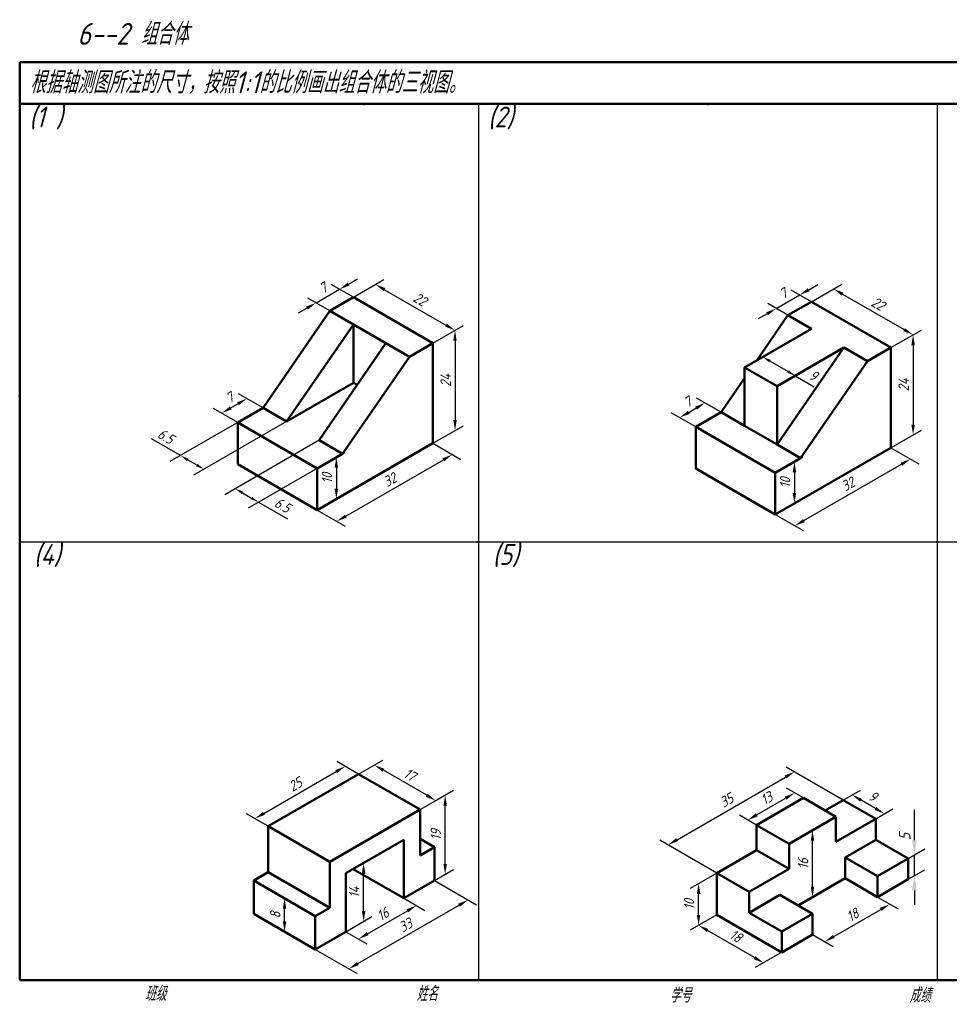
# Model space of a CAD drawing. Header units: millimetres. Extents: x 79 to 428, y 66 to 302.
# Tile 1 of 2: x 79 to 302, y 66 to 302. Entities that reach past the tile are written whole.
import ezdxf

# ---------------------------------------------------------------- set-up
doc = ezdxf.new("R2010")
doc.units = ezdxf.units.MM
doc.header["$LTSCALE"] = 0.7
doc.layers.add('尺寸层', color=221, linetype='Continuous')
doc.layers.add('细实线层', color=7, linetype='Continuous')
doc.layers.add('文字层', color=227, linetype='Continuous', lineweight=20)
doc.layers.add('粗实线层', color=7, linetype='Continuous', lineweight=50)
doc.styles.add('工程字体（斜）', font='gbeitc.shx', dxfattribs={"bigfont": 'gbcbig.shx'})
doc.styles.add('工程斜体', font='gbeitc.shx', dxfattribs={"bigfont": 'gbcbig.shx'})
doc.dimstyles.new('gb35', dxfattribs={"dimtxt": 2.5, "dimasz": 2.5, "dimexe": 2, "dimexo": 0, "dimgap": 1, "dimtad": 1, "dimdsep": 46, "dimtxsty": '工程字体（斜）', "dimcen": 0, "dimadec": 0, "dimazin": 0, "dimtfac": 1, "dimtmove": 0, "dimatfit": 3, "dimfxl": 0, "dimarcsym": 0})
doc.dimstyles.new('小箭头', dxfattribs={"dimtxt": 2.5, "dimasz": 2, "dimexe": 2.5, "dimexo": 0, "dimgap": 1, "dimtad": 1, "dimdsep": 46, "dimtxsty": '工程字体（斜）', "dimcen": 0, "dimadec": 0, "dimazin": 0, "dimtfac": 1, "dimtmove": 0, "dimatfit": 3, "dimfxl": 0, "dimarcsym": 0})

# ---------------------------------------------------------------- blocks, each defined once
blk = doc.blocks.new('*D20')
at = {"layer": 'Defpoints', "color": 0, "ltscale": 0.5}
for p in [(177.96, 200.69), (182.64, 197.99), (150.25, 184.69)]:
    blk.add_point(p, dxfattribs=at)
at = {"layer": '尺寸层', "color": 0, "lineweight": -2, "ltscale": 0.5}
for p, q in [((177.96, 200.69), (184.64, 196.83)), ((157.09, 183.24), (180.48, 196.74)), ((150.25, 184.69), (156.93, 180.83))]:
    blk.add_line(p, q, dxfattribs=at)
at = {"layer": '尺寸层', "color": 0, "ltscale": 0.5}
for points in [[(180.27, 197.1), (180.68, 196.38), (182.64, 197.99)], [(156.89, 183.6), (157.3, 182.88), (154.93, 181.99)]]:
    blk.add_solid(points, dxfattribs=at)
at = {"layer": '尺寸层', "color": 0, "ltscale": 0.5, "insert": (167.66, 191.94), "char_height": 2.5, "attachment_point": 5, "rotation": 30, "style": '工程字体（斜）'}
blk.add_mtext('32', dxfattribs=at)
blk = doc.blocks.new('*D21')
at = {"layer": 'Defpoints', "color": 0, "ltscale": 0.5}
for p in [(158.91, 235.69), (183.28, 227.76), (177.96, 224.69)]:
    blk.add_point(p, dxfattribs=at)
at = {"layer": '尺寸层', "color": 0, "lineweight": -2, "ltscale": 0.5}
for p, q in [((158.91, 235.69), (166.23, 239.91)), ((166.39, 237.51), (181.11, 229.01)), ((177.96, 224.69), (185.28, 228.91))]:
    blk.add_line(p, q, dxfattribs=at)
at = {"layer": '尺寸层', "color": 0, "ltscale": 0.5}
for points in [[(166.6, 237.87), (166.18, 237.15), (164.23, 238.76)], [(181.32, 229.37), (180.91, 228.65), (183.28, 227.76)]]:
    blk.add_solid(points, dxfattribs=at)
at = {"layer": '尺寸层', "color": 0, "ltscale": 0.5, "insert": (174.88, 235.21), "char_height": 2.5, "attachment_point": 5, "rotation": 330, "style": '工程字体（斜）'}
blk.add_mtext('22', dxfattribs=at)
blk = doc.blocks.new('*D16')
at = {"layer": 'Defpoints', "color": 0, "ltscale": 0.5}
for p in [(177.96, 224.69), (183.28, 203.76), (177.96, 200.69)]:
    blk.add_point(p, dxfattribs=at)
at = {"layer": '尺寸层', "color": 0, "lineweight": -2, "ltscale": 0.5}
for p, q in [((177.96, 224.69), (185.28, 228.91)), ((183.28, 225.26), (183.28, 206.26)), ((177.96, 200.69), (185.28, 204.91))]:
    blk.add_line(p, q, dxfattribs=at)
at = {"layer": '尺寸层', "color": 0, "ltscale": 0.5}
for points in [[(182.86, 225.26), (183.7, 225.26), (183.28, 227.76)], [(182.86, 206.26), (183.7, 206.26), (183.28, 203.76)]]:
    blk.add_solid(points, dxfattribs=at)
at = {"layer": '尺寸层', "color": 0, "ltscale": 0.5, "insert": (181.03, 215.76), "char_height": 2.5, "attachment_point": 5, "rotation": 90, "style": '工程字体（斜）'}
blk.add_mtext('24', dxfattribs=at)
blk = doc.blocks.new('*D22')
at = {"layer": 'Defpoints', "color": 0, "ltscale": 0.5}
for p in [(150.25, 194.69), (154.83, 187.33), (150.25, 184.69)]:
    blk.add_point(p, dxfattribs=at)
at = {"layer": '尺寸层', "color": 0, "lineweight": -2, "ltscale": 0.5}
for p, q in [((150.25, 194.69), (156.83, 198.49)), ((154.83, 194.83), (154.83, 189.83)), ((150.25, 184.69), (156.83, 188.49))]:
    blk.add_line(p, q, dxfattribs=at)
at = {"layer": '尺寸层', "color": 0, "ltscale": 0.5}
for points in [[(154.41, 194.83), (155.24, 194.83), (154.83, 197.33)], [(154.41, 189.83), (155.24, 189.83), (154.83, 187.33)]]:
    blk.add_solid(points, dxfattribs=at)
at = {"layer": '尺寸层', "color": 0, "ltscale": 0.5, "insert": (152.58, 192.33), "char_height": 2.5, "attachment_point": 5, "rotation": 90, "style": '工程字体（斜）'}
blk.add_mtext('10', dxfattribs=at)
blk = doc.blocks.new('*D38')
at = {"layer": 'Defpoints', "color": 0, "ltscale": 0.5}
for p in [(287.79, 199.62), (292.46, 196.92), (260.07, 183.62)]:
    blk.add_point(p, dxfattribs=at)
at = {"layer": '尺寸层', "color": 0, "lineweight": -2, "ltscale": 0.5}
for p, q in [((287.79, 199.62), (294.46, 195.76)), ((266.92, 182.17), (290.3, 195.67)), ((260.07, 183.62), (266.75, 179.76))]:
    blk.add_line(p, q, dxfattribs=at)
at = {"layer": '尺寸层', "color": 0, "ltscale": 0.5}
for points in [[(290.09, 196.03), (290.51, 195.31), (292.46, 196.92)], [(266.71, 182.53), (267.13, 181.81), (264.75, 180.92)]]:
    blk.add_solid(points, dxfattribs=at)
at = {"layer": '尺寸层', "color": 0, "ltscale": 0.5, "insert": (277.48, 190.87), "char_height": 2.5, "attachment_point": 5, "rotation": 30, "style": '工程字体（斜）'}
blk.add_mtext('32', dxfattribs=at)
blk = doc.blocks.new('*D39')
at = {"layer": 'Defpoints', "color": 0, "ltscale": 0.5}
for p in [(268.73, 234.62), (293.1, 226.69), (287.79, 223.62)]:
    blk.add_point(p, dxfattribs=at)
at = {"layer": '尺寸层', "color": 0, "lineweight": -2, "ltscale": 0.5}
for p, q in [((268.73, 234.62), (276.05, 238.84)), ((276.21, 236.44), (290.94, 227.94)), ((287.79, 223.62), (295.1, 227.84))]:
    blk.add_line(p, q, dxfattribs=at)
at = {"layer": '尺寸层', "color": 0, "ltscale": 0.5}
for points in [[(276.42, 236.8), (276.01, 236.08), (274.05, 237.69)], [(291.15, 228.3), (290.73, 227.58), (293.1, 226.69)]]:
    blk.add_solid(points, dxfattribs=at)
at = {"layer": '尺寸层', "color": 0, "ltscale": 0.5, "insert": (284.7, 234.14), "char_height": 2.5, "attachment_point": 5, "rotation": 330, "style": '工程字体（斜）'}
blk.add_mtext('22', dxfattribs=at)
blk = doc.blocks.new('*D17')
at = {"layer": 'Defpoints', "color": 0, "ltscale": 0.5}
for p in [(287.79, 223.62), (293.1, 202.69), (287.79, 199.62)]:
    blk.add_point(p, dxfattribs=at)
at = {"layer": '尺寸层', "color": 0, "lineweight": -2, "ltscale": 0.5}
for p, q in [((287.79, 223.62), (295.1, 227.84)), ((293.1, 224.19), (293.1, 205.19)), ((287.79, 199.62), (295.1, 203.84))]:
    blk.add_line(p, q, dxfattribs=at)
at = {"layer": '尺寸层', "color": 0, "ltscale": 0.5}
for points in [[(292.69, 224.19), (293.52, 224.19), (293.1, 226.69)], [(292.69, 205.19), (293.52, 205.19), (293.1, 202.69)]]:
    blk.add_solid(points, dxfattribs=at)
at = {"layer": '尺寸层', "color": 0, "ltscale": 0.5, "insert": (290.85, 214.69), "char_height": 2.5, "attachment_point": 5, "rotation": 90, "style": '工程字体（斜）'}
blk.add_mtext('24', dxfattribs=at)
blk = doc.blocks.new('*D40')
at = {"layer": 'Defpoints', "color": 0, "ltscale": 0.5}
for p in [(260.07, 193.62), (264.65, 186.26), (260.07, 183.62)]:
    blk.add_point(p, dxfattribs=at)
at = {"layer": '尺寸层', "color": 0, "lineweight": -2, "ltscale": 0.5}
for p, q in [((260.07, 193.62), (266.65, 197.42)), ((264.65, 193.76), (264.65, 188.76)), ((260.07, 183.62), (266.65, 187.42))]:
    blk.add_line(p, q, dxfattribs=at)
at = {"layer": '尺寸层', "color": 0, "ltscale": 0.5}
for points in [[(264.23, 193.76), (265.07, 193.76), (264.65, 196.26)], [(264.23, 188.76), (265.07, 188.76), (264.65, 186.26)]]:
    blk.add_solid(points, dxfattribs=at)
at = {"layer": '尺寸层', "color": 0, "ltscale": 0.5, "insert": (262.4, 191.26), "char_height": 2.5, "attachment_point": 5, "rotation": 90, "style": '工程字体（斜）'}
blk.add_mtext('10', dxfattribs=at)
blk = doc.blocks.new('*D41')
at = {"layer": 'Defpoints', "color": 0, "ltscale": 0.5}
for p in [(178.35, 95.9), (186.4, 91.25), (149.78, 79.4)]:
    blk.add_point(p, dxfattribs=at)
at = {"layer": '尺寸层', "color": 0, "lineweight": -2, "ltscale": 0.5}
for p, q in [((178.35, 95.9), (188.4, 90.1)), ((159.99, 76), (184.24, 90)), ((149.78, 79.4), (159.82, 73.6))]:
    blk.add_line(p, q, dxfattribs=at)
at = {"layer": '尺寸层', "color": 0, "ltscale": 0.5}
for points in [[(184.03, 90.36), (184.45, 89.64), (186.4, 91.25)], [(159.78, 76.36), (160.2, 75.64), (157.82, 74.75)]]:
    blk.add_solid(points, dxfattribs=at)
at = {"layer": '尺寸层', "color": 0, "ltscale": 0.5, "insert": (171.41, 85.2), "char_height": 2.5, "attachment_point": 5, "rotation": 30, "style": '工程字体（斜）'}
blk.add_mtext('33', dxfattribs=at)
blk = doc.blocks.new('*D42')
at = {"layer": 'Defpoints', "color": 0, "ltscale": 0.5}
for p in [(170.99, 91.65), (174.02, 89.9), (157.14, 83.65)]:
    blk.add_point(p, dxfattribs=at)
at = {"layer": '尺寸层', "color": 0, "lineweight": -2, "ltscale": 0.5}
for p, q in [((170.99, 91.65), (176.02, 88.75)), ((162.33, 83.15), (171.86, 88.65)), ((157.14, 83.65), (162.16, 80.75))]:
    blk.add_line(p, q, dxfattribs=at)
at = {"layer": '尺寸层', "color": 0, "ltscale": 0.5}
for points in [[(171.65, 89.01), (172.06, 88.29), (174.02, 89.9)], [(162.12, 83.51), (162.54, 82.79), (160.16, 81.9)]]:
    blk.add_solid(points, dxfattribs=at)
at = {"layer": '尺寸层', "color": 0, "ltscale": 0.5, "insert": (165.97, 87.85), "char_height": 2.5, "attachment_point": 5, "rotation": 30, "style": '工程字体（斜）'}
blk.add_mtext('16', dxfattribs=at)
blk = doc.blocks.new('*D43')
at = {"layer": 'Defpoints', "color": 0, "ltscale": 0.5}
for p in [(142.41, 91.65), (149.78, 87.4), (149.78, 79.4)]:
    blk.add_point(p, dxfattribs=at)
at = {"layer": '尺寸层', "color": 0, "lineweight": -2, "ltscale": 0.5}
for p, q in [((149.78, 87.4), (140.41, 92.8)), ((142.41, 86.15), (142.41, 89.15)), ((149.78, 79.4), (140.41, 84.8))]:
    blk.add_line(p, q, dxfattribs=at)
at = {"layer": '尺寸层', "color": 0, "ltscale": 0.5}
for points in [[(142, 89.15), (142.83, 89.15), (142.41, 91.65)], [(142, 86.15), (142.83, 86.15), (142.41, 83.65)]]:
    blk.add_solid(points, dxfattribs=at)
at = {"layer": '尺寸层', "color": 0, "ltscale": 0.5, "insert": (140.16, 87.65), "char_height": 2.5, "attachment_point": 5, "rotation": 90, "style": '工程字体（斜）'}
blk.add_mtext('8', dxfattribs=at)
blk = doc.blocks.new('*D44')
at = {"layer": 'Defpoints', "color": 0, "ltscale": 0.5}
for p in [(180.92, 116.38), (178.35, 114.9), (178.35, 95.9)]:
    blk.add_point(p, dxfattribs=at)
at = {"layer": '尺寸层', "color": 0, "lineweight": -2, "ltscale": 0.5}
for p, q in [((178.35, 114.9), (182.92, 117.54)), ((180.92, 99.88), (180.92, 113.88)), ((178.35, 95.9), (182.92, 98.54))]:
    blk.add_line(p, q, dxfattribs=at)
at = {"layer": '尺寸层', "color": 0, "ltscale": 0.5}
for points in [[(180.51, 113.88), (181.34, 113.88), (180.92, 116.38)], [(180.51, 99.88), (181.34, 99.88), (180.92, 97.38)]]:
    blk.add_solid(points, dxfattribs=at)
at = {"layer": '尺寸层', "color": 0, "ltscale": 0.5, "insert": (178.67, 106.88), "char_height": 2.5, "attachment_point": 5, "rotation": 90, "style": '工程字体（斜）'}
blk.add_mtext('19', dxfattribs=at)
blk = doc.blocks.new('*D45')
at = {"layer": 'Defpoints', "color": 0, "ltscale": 0.5}
for p in [(163.94, 123.58), (160.17, 121.4), (174.89, 112.9)]:
    blk.add_point(p, dxfattribs=at)
at = {"layer": '尺寸层', "color": 0, "lineweight": -2, "ltscale": 0.5}
for p, q in [((160.17, 121.4), (165.94, 124.73)), ((176.5, 116.33), (166.11, 122.33)), ((174.89, 112.9), (180.66, 116.23))]:
    blk.add_line(p, q, dxfattribs=at)
at = {"layer": '尺寸层', "color": 0, "ltscale": 0.5}
for points in [[(166.32, 122.69), (165.9, 121.97), (163.94, 123.58)], [(176.71, 116.69), (176.29, 115.97), (178.66, 115.08)]]:
    blk.add_solid(points, dxfattribs=at)
at = {"layer": '尺寸层', "color": 0, "ltscale": 0.5, "insert": (172.43, 121.28), "char_height": 2.5, "attachment_point": 5, "rotation": 330, "style": '工程字体（斜）'}
blk.add_mtext('17', dxfattribs=at)
blk = doc.blocks.new('*D46')
at = {"layer": 'Defpoints', "color": 0, "ltscale": 0.5}
for p in [(156.95, 123.26), (160.17, 121.4), (138.52, 108.9)]:
    blk.add_point(p, dxfattribs=at)
at = {"layer": '尺寸层', "color": 0, "lineweight": -2, "ltscale": 0.5}
for p, q in [((160.17, 121.4), (154.95, 124.41)), ((137.47, 112.01), (154.79, 122.01)), ((138.52, 108.9), (133.3, 111.91))]:
    blk.add_line(p, q, dxfattribs=at)
at = {"layer": '尺寸层', "color": 0, "ltscale": 0.5}
for points in [[(154.58, 122.37), (154.99, 121.65), (156.95, 123.26)], [(137.26, 112.37), (137.67, 111.65), (135.3, 110.76)]]:
    blk.add_solid(points, dxfattribs=at)
at = {"layer": '尺寸层', "color": 0, "ltscale": 0.5, "insert": (145, 118.95), "char_height": 2.5, "attachment_point": 5, "rotation": 30, "style": '工程字体（斜）'}
blk.add_mtext('25', dxfattribs=at)
blk = doc.blocks.new('*D47')
at = {"layer": 'Defpoints', "color": 0, "ltscale": 0.5}
for p in [(161.37, 100.09), (157.14, 97.65), (157.14, 83.65)]:
    blk.add_point(p, dxfattribs=at)
at = {"layer": '尺寸层', "color": 0, "lineweight": -2, "ltscale": 0.5}
for p, q in [((157.14, 97.65), (163.37, 101.25)), ((161.37, 88.59), (161.37, 97.59)), ((157.14, 83.65), (163.37, 87.25))]:
    blk.add_line(p, q, dxfattribs=at)
at = {"layer": '尺寸层', "color": 0, "ltscale": 0.5}
for points in [[(160.95, 97.59), (161.79, 97.59), (161.37, 100.09)], [(160.95, 88.59), (161.79, 88.59), (161.37, 86.09)]]:
    blk.add_solid(points, dxfattribs=at)
at = {"layer": '尺寸层', "color": 0, "ltscale": 0.5, "insert": (159.12, 93.09), "char_height": 2.5, "attachment_point": 5, "rotation": 90, "style": '工程字体（斜）'}
blk.add_mtext('14', dxfattribs=at)
blk = doc.blocks.new('*D48')
at = {"layer": 'Defpoints', "color": 0, "ltscale": 0.5}
for p in [(246.04, 87.7), (241.67, 85.18), (261.62, 78.7)]:
    blk.add_point(p, dxfattribs=at)
at = {"layer": '尺寸层', "color": 0, "lineweight": -2, "ltscale": 0.5}
for p, q in [((246.04, 87.7), (239.67, 84.03)), ((255.1, 77.43), (243.84, 83.93)), ((261.62, 78.7), (255.26, 75.03))]:
    blk.add_line(p, q, dxfattribs=at)
at = {"layer": '尺寸层', "color": 0, "ltscale": 0.5}
for points in [[(244.05, 84.29), (243.63, 83.57), (241.67, 85.18)], [(255.3, 77.79), (254.89, 77.07), (257.26, 76.18)]]:
    blk.add_solid(points, dxfattribs=at)
at = {"layer": '尺寸层', "color": 0, "ltscale": 0.5, "insert": (250.59, 82.63), "char_height": 2.5, "attachment_point": 5, "rotation": 330, "style": '工程字体（斜）'}
blk.add_mtext('18', dxfattribs=at)
blk = doc.blocks.new('*D49')
at = {"layer": 'Defpoints', "color": 0, "ltscale": 0.5}
for p in [(284.57, 91.95), (287.52, 90.25), (268.98, 82.95)]:
    blk.add_point(p, dxfattribs=at)
at = {"layer": '尺寸层', "color": 0, "lineweight": -2, "ltscale": 0.5}
for p, q in [((284.57, 91.95), (289.52, 89.09)), ((274.1, 82.5), (285.36, 89)), ((268.98, 82.95), (273.93, 80.09))]:
    blk.add_line(p, q, dxfattribs=at)
at = {"layer": '尺寸层', "color": 0, "ltscale": 0.5}
for points in [[(285.15, 89.36), (285.57, 88.64), (287.52, 90.25)], [(273.89, 82.86), (274.31, 82.14), (271.93, 81.25)]]:
    blk.add_solid(points, dxfattribs=at)
at = {"layer": '尺寸层', "color": 0, "ltscale": 0.5, "insert": (278.6, 87.69), "char_height": 2.5, "attachment_point": 5, "rotation": 30, "style": '工程字体（斜）'}
blk.add_mtext('18', dxfattribs=at)
blk = doc.blocks.new('*D50')
at = {"layer": 'Defpoints', "color": 0, "ltscale": 0.5}
for p in [(278.46, 116.42), (276.35, 115.2), (284.14, 110.7)]:
    blk.add_point(p, dxfattribs=at)
at = {"layer": '尺寸层', "color": 0, "lineweight": -2, "ltscale": 0.5}
for p, q in [((276.35, 115.2), (280.46, 117.57)), ((284.09, 113.17), (280.62, 115.17)), ((284.14, 110.7), (288.25, 113.07))]:
    blk.add_line(p, q, dxfattribs=at)
at = {"layer": '尺寸层', "color": 0, "ltscale": 0.5}
for points in [[(280.83, 115.53), (280.42, 114.81), (278.46, 116.42)], [(284.3, 113.53), (283.88, 112.81), (286.25, 111.92)]]:
    blk.add_solid(points, dxfattribs=at)
at = {"layer": '尺寸层', "color": 0, "ltscale": 0.5, "insert": (283.48, 116.12), "char_height": 2.5, "attachment_point": 5, "rotation": 330, "style": '工程字体（斜）'}
blk.add_mtext('9', dxfattribs=at)
blk = doc.blocks.new('*D51')
at = {"layer": 'Defpoints', "color": 0, "ltscale": 0.5}
for p in [(266.82, 115.7), (253.47, 110.4), (255.56, 109.2)]:
    blk.add_point(p, dxfattribs=at)
at = {"layer": '尺寸层', "color": 0, "lineweight": -2, "ltscale": 0.5}
for p, q in [((266.82, 115.7), (262.73, 118.06)), ((262.57, 115.65), (255.64, 111.65)), ((255.56, 109.2), (251.47, 111.56))]:
    blk.add_line(p, q, dxfattribs=at)
at = {"layer": '尺寸层', "color": 0, "ltscale": 0.5}
for points in [[(262.36, 116.02), (262.77, 115.29), (264.73, 116.9)], [(255.43, 112.02), (255.85, 111.29), (253.47, 110.4)]]:
    blk.add_solid(points, dxfattribs=at)
at = {"layer": '尺寸层', "color": 0, "ltscale": 0.5, "insert": (257.98, 115.6), "char_height": 2.5, "attachment_point": 5, "rotation": 30, "style": '工程字体（斜）'}
blk.add_mtext('13', dxfattribs=at)
blk = doc.blocks.new('*D18')
at = {"layer": 'Defpoints', "color": 0, "ltscale": 0.5}
for p in [(264.66, 121.95), (276.35, 115.2), (246.04, 97.7)]:
    blk.add_point(p, dxfattribs=at)
at = {"layer": '尺寸层', "color": 0, "lineweight": -2, "ltscale": 0.5}
for p, q in [((276.35, 115.2), (262.66, 123.1)), ((236.51, 105.7), (262.49, 120.7)), ((246.04, 97.7), (232.35, 105.6))]:
    blk.add_line(p, q, dxfattribs=at)
at = {"layer": '尺寸层', "color": 0, "ltscale": 0.5}
for points in [[(262.28, 121.06), (262.7, 120.34), (264.66, 121.95)], [(236.3, 106.06), (236.72, 105.34), (234.35, 104.45)]]:
    blk.add_solid(points, dxfattribs=at)
at = {"layer": '尺寸层', "color": 0, "ltscale": 0.5, "insert": (248.38, 115.15), "char_height": 2.5, "attachment_point": 5, "rotation": 30, "style": '工程字体（斜）'}
blk.add_mtext('35', dxfattribs=at)
blk = doc.blocks.new('*D53')
at = {"layer": 'Defpoints', "color": 0, "ltscale": 0.5}
for p in [(271.15, 109.2), (268.98, 107.95), (271.15, 93.2)]:
    blk.add_point(p, dxfattribs=at)
at = {"layer": '尺寸层', "color": 0, "lineweight": -2, "ltscale": 0.5}
for p, q in [((271.15, 109.2), (266.98, 106.79)), ((268.98, 94.45), (268.98, 105.45)), ((271.15, 93.2), (266.98, 90.79))]:
    blk.add_line(p, q, dxfattribs=at)
at = {"layer": '尺寸层', "color": 0, "ltscale": 0.5}
for points in [[(268.57, 105.45), (269.4, 105.45), (268.98, 107.95)], [(268.57, 94.45), (269.4, 94.45), (268.98, 91.95)]]:
    blk.add_solid(points, dxfattribs=at)
at = {"layer": '尺寸层', "color": 0, "ltscale": 0.5, "insert": (266.73, 99.95), "char_height": 2.5, "attachment_point": 5, "rotation": 90, "style": '工程字体（斜）'}
blk.add_mtext('16', dxfattribs=at)
blk = doc.blocks.new('*D19')
at = {"layer": 'Defpoints', "color": 0, "ltscale": 0.5}
for p in [(246.04, 97.7), (241.67, 95.18), (246.04, 87.7)]:
    blk.add_point(p, dxfattribs=at)
at = {"layer": '尺寸层', "color": 0, "lineweight": -2, "ltscale": 0.5}
for p, q in [((246.04, 97.7), (239.67, 94.03)), ((241.67, 87.68), (241.67, 92.68)), ((246.04, 87.7), (239.67, 84.03))]:
    blk.add_line(p, q, dxfattribs=at)
at = {"layer": '尺寸层', "color": 0, "ltscale": 0.5}
for points in [[(241.26, 92.68), (242.09, 92.68), (241.67, 95.18)], [(241.26, 87.68), (242.09, 87.68), (241.67, 85.18)]]:
    blk.add_solid(points, dxfattribs=at)
at = {"layer": '尺寸层', "color": 0, "ltscale": 0.5, "insert": (239.42, 90.18), "char_height": 2.5, "attachment_point": 5, "rotation": 90, "style": '工程字体（斜）'}
blk.add_mtext('10', dxfattribs=at)
blk = doc.blocks.new('*D54')
at = {"layer": 'Defpoints', "color": 0, "ltscale": 0.5}
for p in [(155.6, 237.6), (158.91, 235.69), (153.28, 232.44)]:
    blk.add_point(p, dxfattribs=at)
at = {"layer": '尺寸层', "color": 0, "lineweight": -2, "ltscale": 0.5}
for p, q in [((158.91, 235.69), (153.6, 238.76)), ((157.76, 238.85), (159.93, 240.1)), ((149.97, 234.35), (155.6, 237.6)), ((153.28, 232.44), (147.97, 235.51)), ((147.8, 233.1), (145.64, 231.85))]:
    blk.add_line(p, q, dxfattribs=at)
at = {"layer": '尺寸层', "color": 0, "ltscale": 0.5}
for points in [[(157.55, 239.21), (157.97, 238.49), (155.6, 237.6)], [(147.59, 233.46), (148.01, 232.74), (149.97, 234.35)]]:
    blk.add_solid(points, dxfattribs=at)
at = {"layer": '尺寸层', "color": 0, "ltscale": 0.5, "insert": (151.66, 237.93), "char_height": 2.5, "attachment_point": 5, "rotation": 30, "style": '工程字体（斜）'}
blk.add_mtext('7', dxfattribs=at)
blk = doc.blocks.new('*D55')
at = {"layer": 'Defpoints', "color": 0, "ltscale": 0.5}
for p in [(133.4, 211.42), (137.26, 209.19), (131.2, 205.69)]:
    blk.add_point(p, dxfattribs=at)
at = {"layer": '尺寸层', "color": 0, "lineweight": -2, "ltscale": 0.5}
for p, q in [((137.26, 209.19), (131.4, 212.57)), ((129.51, 209.17), (131.24, 210.17)), ((131.2, 205.69), (125.34, 209.07))]:
    blk.add_line(p, q, dxfattribs=at)
at = {"layer": '尺寸层', "color": 0, "ltscale": 0.5}
for points in [[(131.03, 210.53), (131.45, 209.8), (133.4, 211.42)], [(129.3, 209.53), (129.71, 208.8), (127.34, 207.92)]]:
    blk.add_solid(points, dxfattribs=at)
at = {"layer": '尺寸层', "color": 0, "ltscale": 0.5, "insert": (129.25, 211.61), "char_height": 2.5, "attachment_point": 5, "rotation": 30, "style": '工程字体（斜）'}
blk.add_mtext('7', dxfattribs=at)
blk = doc.blocks.new('*D56')
at = {"layer": 'Defpoints', "color": 0, "ltscale": 0.5}
for p in [(257.07, 221.38), (252.71, 218.87), (260.51, 214.37)]:
    blk.add_point(p, dxfattribs=at)
at = {"layer": '尺寸层', "color": 0, "lineweight": -2, "ltscale": 0.5}
for p, q in [((252.71, 218.87), (259.57, 222.83)), ((258.8, 220.38), (263.13, 217.88)), ((260.51, 214.37), (267.36, 218.33)), ((264.86, 216.88), (269.41, 214.26))]:
    blk.add_line(p, q, dxfattribs=at)
at = {"layer": '尺寸层', "color": 0, "ltscale": 0.5}
for points in [[(258.97, 220.67), (258.63, 220.09), (257.07, 221.38)], [(263.3, 218.17), (262.96, 217.59), (264.86, 216.88)]]:
    blk.add_solid(points, dxfattribs=at)
at = {"layer": '尺寸层', "color": 0, "ltscale": 0.5, "insert": (269.22, 216.97), "char_height": 2.5, "attachment_point": 5, "rotation": 330, "style": '工程字体（斜）'}
blk.add_mtext('9', dxfattribs=at)
blk = doc.blocks.new('*D57')
at = {"layer": 'Defpoints', "color": 0, "ltscale": 0.5}
for p in [(265.91, 236.25), (268.73, 234.62), (263.1, 231.37)]:
    blk.add_point(p, dxfattribs=at)
at = {"layer": '尺寸层', "color": 0, "lineweight": -2, "ltscale": 0.5}
for p, q in [((268.07, 237.5), (270.24, 238.75)), ((260.28, 233), (265.91, 236.25)), ((268.73, 234.62), (263.91, 237.41)), ((263.1, 231.37), (258.28, 234.16)), ((258.11, 231.75), (255.95, 230.5))]:
    blk.add_line(p, q, dxfattribs=at)
at = {"layer": '尺寸层', "color": 0, "ltscale": 0.5}
for points in [[(267.86, 237.86), (268.28, 237.14), (265.91, 236.25)], [(257.91, 232.11), (258.32, 231.39), (260.28, 233)]]:
    blk.add_solid(points, dxfattribs=at)
at = {"layer": '尺寸层', "color": 0, "ltscale": 0.5, "insert": (261.97, 236.57), "char_height": 2.5, "attachment_point": 5, "rotation": 30, "style": '工程字体（斜）'}
blk.add_mtext('7', dxfattribs=at)
blk = doc.blocks.new('*D58')
at = {"layer": 'Defpoints', "color": 0, "ltscale": 0.5}
for p in [(243.2, 210.36), (247.08, 208.12), (241.02, 204.62)]:
    blk.add_point(p, dxfattribs=at)
at = {"layer": '尺寸层', "color": 0, "lineweight": -2, "ltscale": 0.5}
for p, q in [((247.08, 208.12), (241.2, 211.51)), ((241.02, 204.62), (235.14, 208.01)), ((239.31, 208.11), (241.04, 209.11))]:
    blk.add_line(p, q, dxfattribs=at)
at = {"layer": '尺寸层', "color": 0, "ltscale": 0.5}
for points in [[(240.83, 209.47), (241.25, 208.75), (243.2, 210.36)], [(239.1, 208.47), (239.52, 207.75), (237.14, 206.86)]]:
    blk.add_solid(points, dxfattribs=at)
at = {"layer": '尺寸层', "color": 0, "ltscale": 0.5, "insert": (239.05, 210.56), "char_height": 2.5, "attachment_point": 5, "rotation": 30, "style": '工程字体（斜）'}
blk.add_mtext('7', dxfattribs=at)
blk = doc.blocks.new('*D59')
at = {"layer": 'Defpoints', "color": 0, "ltscale": 0.5}
for p in [(150.68, 201.44), (156.31, 198.19), (130.57, 189.83)]:
    blk.add_point(p, dxfattribs=at)
at = {"layer": '尺寸层', "color": 0, "lineweight": -2, "ltscale": 0.5}
for p, q in [((150.68, 201.44), (128.07, 188.38)), ((156.31, 198.19), (133.7, 185.13)), ((132.3, 188.83), (134.47, 187.58)), ((136.2, 186.58), (143.13, 182.58))]:
    blk.add_line(p, q, dxfattribs=at)
at = {"layer": '尺寸层', "color": 0, "ltscale": 0.5}
for points in [[(132.47, 189.12), (132.14, 188.54), (130.57, 189.83)], [(134.63, 187.87), (134.3, 187.29), (136.2, 186.58)]]:
    blk.add_solid(points, dxfattribs=at)
at = {"layer": '尺寸层', "color": 0, "ltscale": 0.5, "insert": (141.94, 185.86), "char_height": 2.5, "attachment_point": 5, "rotation": 330, "style": '工程字体（斜）'}
blk.add_mtext('6.5', dxfattribs=at)
blk = doc.blocks.new('*D60')
at = {"layer": 'Defpoints', "color": 0, "ltscale": 0.5}
for p in [(137.26, 209.19), (142.89, 205.94), (117.44, 197.75)]:
    blk.add_point(p, dxfattribs=at)
at = {"layer": '尺寸层', "color": 0, "lineweight": -2, "ltscale": 0.5}
for p, q in [((137.26, 209.19), (114.94, 196.3)), ((142.89, 205.94), (120.57, 193.05)), ((117.44, 197.75), (110.51, 201.75)), ((121.34, 195.5), (119.17, 196.75))]:
    blk.add_line(p, q, dxfattribs=at)
at = {"layer": '尺寸层', "color": 0, "ltscale": 0.5}
for points in [[(119.34, 197.04), (119.01, 196.46), (117.44, 197.75)], [(121.5, 195.79), (121.17, 195.21), (123.07, 194.5)]]:
    blk.add_solid(points, dxfattribs=at)
at = {"layer": '尺寸层', "color": 0, "ltscale": 0.5, "insert": (113.95, 202.36), "char_height": 2.5, "attachment_point": 5, "rotation": 330, "style": '工程字体（斜）'}
blk.add_mtext('6.5', dxfattribs=at)

msp = doc.modelspace()

# ---------------------------------------------------------------- linework, layer by layer
at = {"layer": '尺寸层', "color": 7, "ltscale": 0.5}
for p, q in [((293.409, 105.551), (293.409, 112.873)), ((291.934, 101.199), (295.909, 103.494)), ((293.409, 97.051), (293.409, 102.051)), ((291.934, 96.199), (295.909, 98.494)), ((293.409, 93.551), (293.409, 90.051))]:
    msp.add_line(p, q, dxfattribs=at)
for points in [[(292.826, 105.551), (293.992, 105.551), (293.409, 102.051)], [(292.826, 93.551), (293.992, 93.551), (293.409, 97.051)]]:
    msp.add_solid(points, dxfattribs=at)
at = {"layer": '粗实线层', "color": 7, "ltscale": 0.5}
for p, q in [((408.909, 292.03), (78.909, 292.03)), ((78.909, 292.03), (78.909, 282.03)), ((78.909, 282.03), (78.909, 72.03)), ((238.878, 282.03), (78.909, 282.03)), ((408.909, 282.03), (238.878, 282.03)), ((158.91, 235.689), (153.281, 232.439)), ((177.963, 224.689), (158.91, 235.689)), ((268.733, 234.62), (263.104, 231.37)), ((287.786, 223.62), (268.733, 234.62)), ((137.259, 209.189), (153.281, 232.439)), ((153.281, 232.439), (172.333, 221.439)), ((255.666, 220.575), (263.104, 231.37)), ((263.104, 231.37), (268.733, 228.12)), ((142.889, 205.939), (158.91, 229.189)), ((158.91, 229.189), (158.91, 215.189)), ((268.733, 228.12), (252.712, 218.87)), ((150.683, 201.439), (166.704, 224.689)), ((172.333, 221.439), (177.963, 224.689)), ((177.963, 200.689), (177.963, 224.689)), ((260.506, 200.37), (276.528, 223.62)), ((276.528, 223.62), (260.506, 214.37)), ((276.528, 223.62), (282.157, 220.37)), ((282.157, 220.37), (287.786, 223.62)), ((287.786, 199.62), (287.786, 223.62)), ((156.312, 198.189), (172.333, 221.439)), ((266.135, 197.12), (282.157, 220.37)), ((252.712, 204.87), (252.712, 218.87)), ((260.506, 214.37), (252.712, 218.87)), ((142.889, 205.939), (158.91, 215.189)), ((158.91, 215.189), (159.803, 214.674)), ((247.083, 208.12), (252.712, 216.288)), ((260.506, 200.37), (260.506, 214.37)), ((137.259, 209.189), (131.197, 205.689)), ((137.259, 209.189), (142.889, 205.939)), ((247.083, 208.12), (241.021, 204.62)), ((247.083, 208.12), (252.712, 204.87)), ((131.197, 205.689), (131.197, 195.689)), ((150.25, 194.689), (131.197, 205.689)), ((241.021, 204.62), (241.021, 194.62)), ((260.073, 193.62), (241.021, 204.62)), ((177.963, 200.689), (150.25, 184.689)), ((150.683, 201.439), (156.312, 198.189)), ((287.786, 199.62), (260.073, 183.62)), ((260.506, 200.37), (266.135, 197.12)), ((150.25, 194.689), (156.312, 198.189)), ((260.073, 193.62), (266.135, 197.12)), ((131.197, 195.689), (150.25, 184.689)), ((150.25, 184.689), (150.25, 194.689)), ((241.021, 194.62), (260.073, 183.62)), ((260.073, 183.62), (260.073, 193.62)), ((138.518, 108.899), (160.168, 121.399)), ((160.168, 121.399), (174.891, 112.899)), ((266.82, 115.699), (255.561, 109.199)), ((274.614, 111.199), (266.82, 115.699)), ((276.346, 115.199), (272.016, 112.699)), ((284.14, 110.699), (276.346, 115.199)), ((153.24, 100.399), (174.891, 112.899)), ((174.891, 112.899), (174.891, 101.899)), ((263.356, 104.699), (274.614, 111.199)), ((274.614, 105.199), (274.614, 111.199)), ((153.24, 100.399), (138.518, 108.899)), ((138.518, 108.899), (138.518, 97.899)), ((263.356, 104.699), (255.561, 109.199)), ((255.561, 109.199), (255.561, 103.199)), ((284.14, 110.699), (274.614, 105.199)), ((284.14, 105.699), (284.14, 110.699)), ((157.137, 97.649), (170.994, 105.649)), ((170.994, 105.649), (170.994, 91.649)), ((174.891, 101.899), (178.355, 103.899)), ((178.355, 103.899), (178.355, 95.899)), ((263.356, 98.699), (263.356, 104.699)), ((276.779, 101.449), (284.14, 105.699)), ((284.14, 105.699), (291.934, 101.199)), ((246.035, 97.699), (255.561, 103.199)), ((263.356, 98.699), (255.561, 103.199)), ((153.24, 89.399), (153.24, 100.399)), ((284.573, 96.949), (276.779, 101.449)), ((276.779, 101.449), (276.779, 96.449)), ((284.573, 96.949), (291.934, 101.199)), ((291.934, 101.199), (291.934, 96.199)), ((135.053, 95.899), (138.518, 97.899)), ((138.518, 97.899), (153.24, 89.399)), ((157.137, 83.649), (157.137, 97.649)), ((170.994, 91.649), (158.869, 98.649)), ((246.035, 87.699), (246.035, 97.699)), ((246.035, 97.699), (253.829, 93.199)), ((253.829, 93.199), (263.356, 98.699)), ((284.573, 91.949), (284.573, 96.949)), ((135.053, 87.899), (135.053, 95.899)), ((135.053, 95.899), (149.776, 87.399)), ((178.355, 95.899), (170.994, 91.649)), ((276.779, 96.449), (265.521, 89.949)), ((276.779, 96.449), (284.573, 91.949)), ((291.934, 96.199), (284.573, 91.949)), ((253.829, 93.199), (253.829, 88.199)), ((253.829, 88.199), (261.191, 92.449)), ((261.191, 92.449), (268.985, 87.949)), ((149.776, 79.399), (135.053, 87.899)), ((149.776, 87.399), (153.24, 89.399)), ((149.776, 79.399), (149.776, 87.399)), ((261.624, 78.699), (246.035, 87.699)), ((253.829, 88.199), (261.624, 83.699)), ((268.985, 87.949), (261.624, 83.699)), ((268.985, 82.949), (268.985, 87.949)), ((157.137, 83.649), (149.776, 79.399)), ((149.776, 79.399), (157.137, 83.649)), ((261.624, 83.699), (261.624, 78.699)), ((261.624, 78.699), (268.985, 82.949)), ((78.909, 72.03), (408.909, 72.03))]:
    msp.add_line(p, q, dxfattribs=at)
at = {"layer": '粗实线层'}
msp.add_line((252.712, 204.87), (260.506, 200.37), dxfattribs=at)
at = {"layer": '粗实线层', "color": 7}
msp.add_line((178.355, 103.899), (174.891, 105.899), dxfattribs=at)
for p in [(161.409, 282.03), (243.909, 282.03), (78.909, 212.03), (188.909, 177.03), (298.909, 177.03)]:
    msp.add_point(p, dxfattribs=at)
at = {"layer": '细实线层', "color": 7}
for p, q in [((188.909, 282.03), (188.909, 72.03)), ((298.909, 282.03), (298.909, 72.03))]:
    msp.add_line(p, q, dxfattribs=at)
at = {"layer": '细实线层', "color": 7, "ltscale": 0.5}
msp.add_line((408.909, 177.03), (78.909, 177.03), dxfattribs=at)
at = {"layer": '细实线层', "color": 7}
msp.add_point((78.909, 212.03), dxfattribs=at)

# ---------------------------------------------------------------- texts
at = {"layer": '尺寸层', "color": 7, "ltscale": 0.5, "insert": (291.092, 106.422), "char_height": 2.8, "attachment_point": 5, "rotation": 90, "style": '工程字体（斜）'}
msp.add_mtext('5', dxfattribs=at)
at = {"layer": '文字层', "color": 7, "style": '工程字体（斜）'}
for s, p in [('班级', (108.943, 67.061)), ('姓名', (174.025, 67.037)), ('学号', (234.795, 66.659)), ('成绩', (292.226, 66.659))]:
    msp.add_text(s, height=3.5, dxfattribs=at).set_placement(p)
at = {"layer": '细实线层', "color": 7, "ltscale": 0.5}
for s, style, p in [('   6--2 组合体', '工程字体（斜）', (84.192, 296.198)), ('根据轴测图所注的尺寸，按照1:1的比例画出组合体的三视图。', '工程斜体', (81.305, 284.56))]:
    msp.add_text(s, height=5.25, dxfattribs=dict(at, style=style)).set_placement(p)
at = {"layer": '细实线层', "color": 7, "char_height": 5, "width": 7.79091, "attachment_point": 1, "style": '工程斜体'}
for s, insert in [('(1 )', (81.168, 281.41)), ('(2)', (191.168, 281.41)), ('(4)', (82.285, 176.556)), ('(5)', (192.285, 176.556))]:
    msp.add_mtext(s, dxfattribs=dict(at, insert=insert))

# ---------------------------------------------------------------- dimensions: what is measured, and where the dimension line sits
at = {"layer": '尺寸层', "color": 7, "ltscale": 0.5}
for p1, p2, distance, picture, middle in [((153.281, 232.439), (158.91, 235.689), 3.314, '*D54', (151.657, 237.926)), ((263.104, 231.37), (268.733, 234.62), 2.826, '*D57', (261.968, 236.574))]:
    dim = msp.add_aligned_dim(p1=p1, p2=p2, distance=distance, text='7', dimstyle='gb35', dxfattribs=at)
    dim.commit()
    dim.dimension.update_dxf_attribs({"geometry": picture, "text_midpoint": middle})
for p1, p2, distance, picture, middle in [((158.91, 235.689), (177.963, 224.689), 5.316, '*D21', (174.877, 235.207)), ((268.733, 234.62), (287.786, 223.62), 5.316, '*D39', (284.701, 234.137)), ((177.963, 224.689), (177.963, 200.689), 5.316, '*D16', (181.029, 215.758)), ((287.786, 223.62), (287.786, 199.62), 5.316, '*D17', (290.852, 214.689)), ((131.197, 205.689), (137.259, 209.189), 3.856, '*D55', (129.248, 211.614)), ((241.021, 204.62), (247.083, 208.12), 3.878, '*D58', (239.049, 210.557)), ((150.25, 184.689), (177.963, 200.689), -4.679, '*D20', (167.66, 191.936)), ((150.25, 194.689), (150.25, 184.689), 4.577, '*D22', (152.577, 192.332)), ((260.073, 183.62), (287.786, 199.62), -4.679, '*D38', (277.484, 190.867)), ((260.073, 193.62), (260.073, 183.62), 4.577, '*D40', (262.4, 191.262)), ((138.518, 108.899), (160.168, 121.399), 3.217, '*D46', (145.001, 118.955)), ((174.891, 112.899), (160.168, 121.399), -3.773, '*D45', (172.428, 121.276)), ((246.035, 97.699), (276.346, 115.199), 11.69, '*D18', (248.376, 115.147)), ((266.82, 115.699), (255.561, 109.199), -2.088, '*D51', (257.978, 115.603)), ((284.14, 110.699), (276.346, 115.199), -2.113, '*D50', (283.481, 116.118)), ((178.355, 95.899), (178.355, 114.899), -2.569, '*D44', (178.674, 106.882)), ((271.15, 93.199), (271.15, 109.199), 2.165, '*D53', (266.735, 99.949)), ((157.137, 83.649), (157.137, 97.649), -4.232, '*D47', (159.119, 93.092)), ((246.035, 87.699), (246.035, 97.699), 4.363, '*D19', (239.422, 90.18)), ((149.776, 79.399), (149.776, 87.399), 7.361, '*D43', (140.165, 87.649)), ((157.137, 83.649), (170.994, 91.649), -3.027, '*D42', (165.968, 87.85)), ((268.985, 82.949), (284.573, 91.949), -2.949, '*D49', (278.603, 87.695)), ((261.624, 78.699), (246.035, 87.699), 4.363, '*D48', (250.591, 82.629))]:
    dim = msp.add_aligned_dim(p1=p1, p2=p2, distance=distance, dimstyle='gb35', dxfattribs=at)
    dim.commit()
    dim.dimension.update_dxf_attribs({"geometry": picture, "text_midpoint": middle})
for base, p1, p2, angle, dimstyle, picture, middle in [((257.066, 221.384), (260.506, 214.37), (252.712, 218.87), 150, '小箭头', '*D56', (268.09, 215.019)), ((117.441, 197.747), (142.889, 205.939), (137.259, 209.189), 150, '小箭头', '*D60', (112.822, 200.414)), ((130.571, 189.828), (156.312, 198.189), (150.683, 201.439), 150, '小箭头', '*D59', (140.819, 183.911)), ((186.404, 91.252), (149.776, 79.399), (178.355, 95.899), 30, 'gb35', '*D41', (172.538, 83.247))]:
    dim = msp.add_linear_dim(base=base, p1=p1, p2=p2, angle=angle, dimstyle=dimstyle, dxfattribs=at)
    dim.commit()
    dim.dimension.update_dxf_attribs({"geometry": picture, "text_midpoint": middle, "dimtype": 161})

doc.saveas('drawing.dxf')
